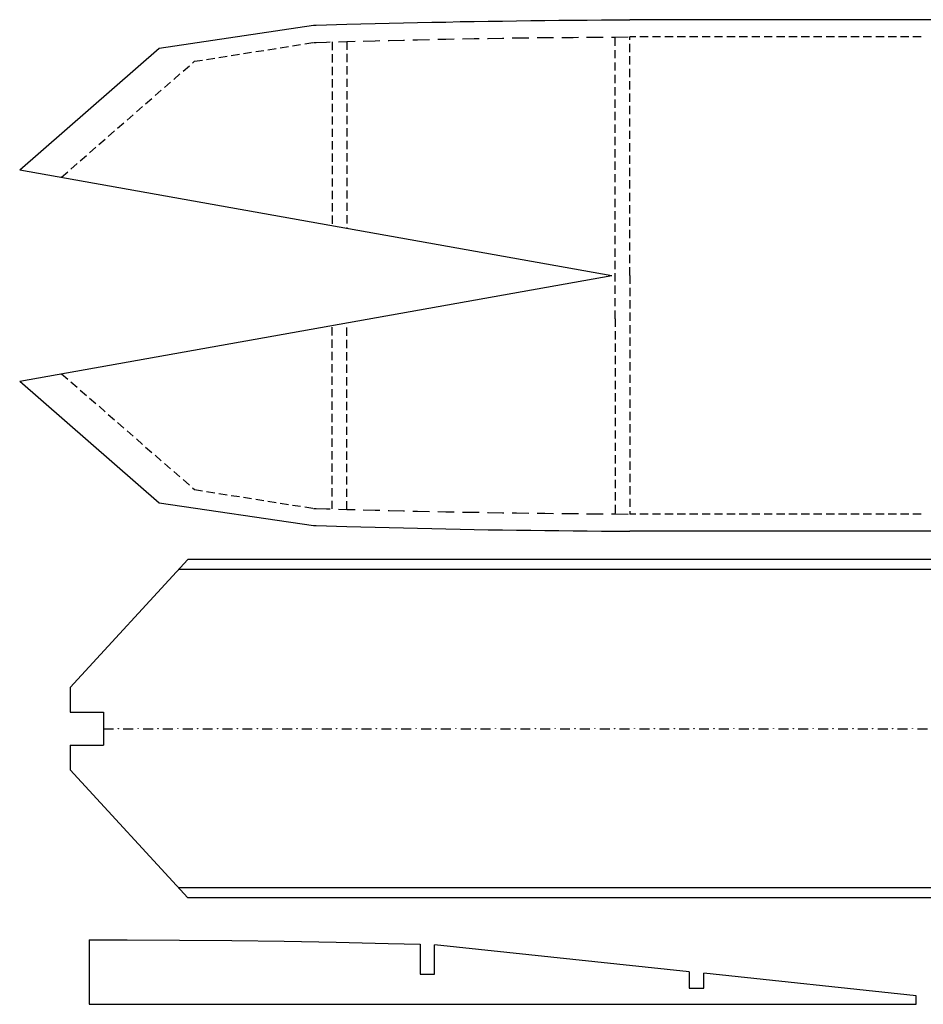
# Model space of a CAD drawing. Header units: feet. Extents: x 165 to 14477, y 395 to 10932.
# Tile 1 of 5: x 165 to 4717, y 471 to 5434. Entities that reach past the tile are written whole.
import ezdxf

# ---------------------------------------------------------------- set-up
doc = ezdxf.new("R2010")
doc.units = ezdxf.units.FT
doc.header["$MEASUREMENT"] = 0

msp = doc.modelspace()

# ---------------------------------------------------------------- linework, layer by layer
at = {"color": 7}
for p, q in [((1761.4, 5408.9), (1813.1, 5410.5)), ((1813.1, 5410.5), (1884.2, 5412.2)), ((1884.2, 5412.2), (1955.4, 5414.4)), ((1955.4, 5414.4), (2026.5, 5416.1)), ((2026.5, 5416.1), (2098.2, 5417.7)), ((2098.2, 5417.7), (2169.3, 5419.4)), ((2169.3, 5419.4), (2240.4, 5421.1)), ((2240.4, 5421.1), (2311.5, 5422.2)), ((2311.5, 5422.2), (2383.2, 5423.9)), ((2383.2, 5423.9), (2454.4, 5425)), ((2454.4, 5425), (2525.5, 5426.1)), ((2525.5, 5426.1), (2596.6, 5427.2)), ((2596.6, 5427.2), (2668.3, 5428.3)), ((2668.3, 5428.3), (2739.4, 5429.4)), ((2739.4, 5429.4), (2810.6, 5430)), ((2810.6, 5430), (2881.7, 5431.1)), ((2881.7, 5431.1), (2953.4, 5431.6)), ((2953.4, 5431.6), (3024.5, 5432.2)), ((3024.5, 5432.2), (3095.6, 5432.7)), ((3095.6, 5432.7), (3166.7, 5433.3)), ((3166.7, 5433.3), (3238.4, 5433.9)), ((5456.7, 5433.9), (3238.4, 5433.9)), ((867.3, 5290.5), (1645.8, 5405.5)), ((1645.8, 5405.5), (1659.2, 5406.1)), ((1659.2, 5406.1), (1710.3, 5407.7)), ((1710.3, 5407.7), (1761.4, 5408.9)), ((165, 4677.6), (867.3, 5290.5)), ((165, 4677.6), (3148.4, 4144.7)), ((165, 3611.8), (3148.4, 4144.7)), ((165, 3611.8), (867.3, 2998.9)), ((867.3, 2998.9), (1645.8, 2884.4)), ((1645.8, 2884.4), (1659.2, 2883.8)), ((1659.2, 2883.8), (1710.3, 2882.2)), ((1710.3, 2882.2), (1761.4, 2880.5)), ((1761.4, 2880.5), (1813.1, 2879.4)), ((1813.1, 2879.4), (1884.2, 2877.2)), ((1884.2, 2877.2), (1955.4, 2875.5)), ((1955.4, 2875.5), (2026.5, 2873.8)), ((2026.5, 2873.8), (2098.2, 2872.2)), ((2098.2, 2872.2), (2169.3, 2870.5)), ((2169.3, 2870.5), (2240.4, 2868.8)), ((2240.4, 2868.8), (2311.5, 2867.2)), ((2311.5, 2867.2), (2383.2, 2866.1)), ((2383.2, 2866.1), (2454.4, 2864.9)), ((2454.4, 2864.9), (2525.5, 2863.3)), ((2525.5, 2863.3), (2596.6, 2862.2)), ((2596.6, 2862.2), (2668.3, 2861.1)), ((2668.3, 2861.1), (2739.4, 2860.5)), ((2739.4, 2860.5), (2810.6, 2859.4)), ((2810.6, 2859.4), (2881.7, 2858.8)), ((2881.7, 2858.8), (2953.4, 2857.7)), ((2953.4, 2857.7), (3024.5, 2857.2)), ((3024.5, 2857.2), (3095.6, 2856.6)), ((3095.6, 2856.6), (3166.7, 2856)), ((3166.7, 2856), (3238.4, 2856)), ((5456.7, 2856), (3238.4, 2856)), ((420, 2067.5), (1011.3, 2712.7)), ((7591.6, 2712.7), (1011.3, 2712.7)), ((420, 2067.5), (420, 1943.6)), ((420, 1943.6), (586.7, 1943.6)), ((586.7, 1943.6), (586.7, 1776.9)), ((420, 1776.9), (420, 1653)), ((420, 1776.9), (586.7, 1776.9)), ((420, 1653), (1011.3, 1007.9)), ((7591.6, 1007.9), (1011.3, 1007.9)), ((515.6, 796.1), (515.6, 471.1)), ((515.6, 796.1), (706.7, 796.1)), ((706.7, 796.1), (970.7, 794.5)), ((970.7, 794.5), (1234.1, 792.3)), ((1234.1, 792.3), (1497.5, 788.9)), ((1497.5, 788.9), (1759.8, 783.9)), ((1759.8, 783.9), (2020.9, 777.8)), ((2020.9, 777.8), (2182.6, 773.4)), ((2182.6, 773.4), (2182.6, 623.3)), ((2255.4, 623.3), (2255.4, 771.1)), ((3537.4, 635.6), (2255.4, 771.1)), ((2182.6, 623.3), (2255.4, 623.3)), ((3537.4, 635.6), (3537.4, 552.2)), ((4681.5, 514.4), (3610.7, 627.8)), ((3610.7, 552.2), (3610.7, 627.8)), ((3537.4, 552.2), (3610.7, 552.2)), ((4681.5, 471.1), (4681.5, 514.4)), ((515.6, 471.1), (4681.5, 471.1))]:
    msp.add_line(p, q, dxfattribs=at)
at = {"color": 82}
for p, q in [((1600.8, 5311.6), (1642, 5318.3)), ((1645.8, 5318.8), (1659.2, 5319.4)), ((1659.2, 5319.4), (1710.3, 5321.1)), ((1710.3, 5321.1), (1729.2, 5321.6)), ((1770.9, 5322.7), (1813.1, 5323.8)), ((1813.1, 5323.8), (1854.2, 5324.9)), ((1895.9, 5326.1), (1955.4, 5327.7)), ((1955.4, 5327.7), (1979.3, 5328.3)), ((2020.9, 5329.4), (2026.5, 5329.4)), ((2026.5, 5329.4), (2098.2, 5331.1)), ((2098.2, 5331.1), (2104.3, 5331.1)), ((2146, 5332.2), (2169.3, 5332.7)), ((2169.3, 5332.7), (2229.3, 5333.8)), ((2271, 5334.9), (2311.5, 5335.5)), ((2311.5, 5335.5), (2354.3, 5336.6)), ((2396, 5337.2), (2454.4, 5338.3)), ((2454.4, 5338.3), (2479.4, 5338.8)), ((2521, 5339.4), (2525.5, 5339.4)), ((2525.5, 5339.4), (2596.6, 5340.5)), ((2596.6, 5340.5), (2604.4, 5340.5)), ((2646.1, 5341.6), (2668.3, 5341.6)), ((2668.3, 5341.6), (2729.4, 5342.7)), ((2771.1, 5343.3), (2810.6, 5343.3)), ((2810.6, 5343.3), (2854.5, 5343.8)), ((2896.1, 5344.4), (2953.4, 5344.9)), ((2953.4, 5344.9), (2979.5, 5345.5)), ((3021.2, 5345.5), (3024.5, 5345.5)), ((3024.5, 5345.5), (3095.6, 5346.1)), ((3095.6, 5346.1), (3104.5, 5346.6)), ((3146.2, 5346.6), (3166.7, 5346.6)), ((3166.7, 5346.6), (3229.5, 5347.2)), ((3269, 5347.2), (3238.4, 5347.2)), ((3331.2, 5347.2), (3289.5, 5347.2)), ((3394, 5347.2), (3352.3, 5347.2)), ((3456.3, 5347.2), (3414.6, 5347.2)), ((3519, 5347.2), (3477.4, 5347.2)), ((3581.3, 5347.2), (3539.6, 5347.2)), ((3644.1, 5347.2), (3602.4, 5347.2)), ((3706.3, 5347.2), (3664.6, 5347.2)), ((3769.1, 5347.2), (3727.4, 5347.2)), ((3831.3, 5347.2), (3789.7, 5347.2)), ((3894.1, 5347.2), (3852.5, 5347.2)), ((3956.4, 5347.2), (3914.7, 5347.2)), ((4019.2, 5347.2), (3977.5, 5347.2)), ((4081.4, 5347.2), (4039.7, 5347.2)), ((4144.2, 5347.2), (4102.5, 5347.2)), ((4206.4, 5347.2), (4164.7, 5347.2)), ((4269.2, 5347.2), (4227.5, 5347.2)), ((4331.5, 5347.2), (4289.8, 5347.2)), ((4394.2, 5347.2), (4352.6, 5347.2)), ((4456.5, 5347.2), (4414.8, 5347.2)), ((4519.3, 5347.2), (4477.6, 5347.2)), ((4581.5, 5347.2), (4539.8, 5347.2)), ((4644.3, 5347.2), (4602.6, 5347.2)), ((4706.5, 5347.2), (4664.9, 5347.2)), ((1292.4, 5263.3), (1333.5, 5269.4)), ((1354.1, 5272.7), (1395.2, 5279.4)), ((1415.8, 5282.7), (1456.9, 5288.8)), ((1477.5, 5292.2), (1518.6, 5298.8)), ((1539.2, 5302.2), (1580.3, 5308.3)), ((1035.1, 5215.5), (1045.2, 5224.4)), ((1045.2, 5224.4), (1086.3, 5230.5)), ((1106.8, 5233.8), (1148, 5240.5)), ((1168.5, 5243.8), (1210.2, 5249.9)), ((1230.7, 5253.3), (1271.9, 5259.9)), ((987.9, 5174.4), (1019.6, 5201.6)), ((894, 5092.1), (925.1, 5119.3)), ((941.2, 5133.2), (972.4, 5160.5)), ((846.8, 5051), (878.4, 5078.2)), ((799.5, 5009.9), (831.2, 5037.1)), ((752.9, 4968.8), (784, 4996)), ((658.4, 4886.5), (690.1, 4914.3)), ((705.6, 4927.6), (736.8, 4954.9)), ((611.2, 4845.4), (642.8, 4873.2)), ((563.9, 4804.3), (595.6, 4832.1)), ((517.3, 4763.1), (548.4, 4790.9)), ((470, 4722), (501.1, 4749.8)), ((375.6, 4639.8), (407.2, 4667.6)), ((422.8, 4680.9), (454.5, 4708.7)), ((375.6, 3649.6), (407.2, 3622.3)), ((422.8, 3608.4), (454.5, 3581.2)), ((470, 3567.3), (501.1, 3540.1)), ((517.3, 3526.2), (548.4, 3499)), ((564.5, 3485.1), (595.6, 3457.9)), ((611.2, 3444), (642.8, 3416.7)), ((658.4, 3402.8), (690.1, 3375.6)), ((705.6, 3361.7), (736.8, 3334.5)), ((752.9, 3320.6), (784, 3293.4)), ((799.5, 3279.5), (831.2, 3252.3)), ((846.8, 3238.4), (878.4, 3211.1)), ((894, 3197.2), (925.1, 3170)), ((941.2, 3156.1), (972.4, 3128.9)), ((987.9, 3115.6), (1019.6, 3087.8)), ((1035.1, 3074.4), (1045.2, 3065.5)), ((1045.2, 3065.5), (1086.3, 3058.9)), ((1106.8, 3055.5), (1148, 3049.4)), ((1168.5, 3046.1), (1210.2, 3039.4)), ((1230.7, 3036.1), (1271.9, 3030)), ((1292.4, 3026.6), (1333.5, 3020)), ((1354.1, 3016.6), (1395.2, 3010.5)), ((1415.8, 3007.2), (1456.9, 3000.5)), ((1477.5, 2997.2), (1518.6, 2991.1)), ((1539.2, 2987.7), (1580.3, 2981.1)), ((1600.8, 2977.7), (1642, 2971.1)), ((1645.8, 2970.5), (1659.2, 2970.5)), ((1659.2, 2970.5), (1710.3, 2968.9)), ((1710.3, 2968.9), (1729.2, 2968.3)), ((1770.9, 2966.6), (1813.1, 2965.5)), ((1813.1, 2965.5), (1854.2, 2964.4)), ((1895.9, 2963.3), (1955.4, 2962.2)), ((1955.4, 2962.2), (1979.3, 2961.6)), ((2020.9, 2960.5), (2026.5, 2960)), ((2026.5, 2960), (2098.2, 2958.3)), ((2098.2, 2958.3), (2104.3, 2958.3)), ((2146, 2957.2), (2169.3, 2956.6)), ((2169.3, 2956.6), (2229.3, 2955.5)), ((2271, 2955), (2311.5, 2953.8)), ((2311.5, 2953.8), (2354.3, 2953.3)), ((2396, 2952.2), (2454.4, 2951.1)), ((2454.4, 2951.1), (2479.4, 2951.1)), ((2521, 2950), (2525.5, 2950)), ((2525.5, 2950), (2596.6, 2948.8)), ((2596.6, 2948.8), (2604.4, 2948.8)), ((2646.1, 2948.3), (2668.3, 2947.7)), ((2668.3, 2947.7), (2729.4, 2947.2)), ((2771.1, 2946.6), (2810.6, 2946.1)), ((2810.6, 2946.1), (2854.5, 2945.5)), ((2896.1, 2945), (2953.4, 2944.4)), ((2953.4, 2944.4), (2979.5, 2944.4)), ((3021.2, 2943.8), (3024.5, 2943.8)), ((3024.5, 2943.8), (3095.6, 2943.3)), ((3095.6, 2943.3), (3104.5, 2943.3)), ((3146.2, 2942.7), (3166.7, 2942.7)), ((3166.7, 2942.7), (3229.5, 2942.2)), ((3269, 2942.2), (3238.4, 2942.2)), ((3331.2, 2942.2), (3289.5, 2942.2)), ((3394, 2942.2), (3352.3, 2942.2)), ((3456.3, 2942.2), (3414.6, 2942.2)), ((3519, 2942.2), (3477.4, 2942.2)), ((3581.3, 2942.2), (3539.6, 2942.2)), ((3644.1, 2942.2), (3602.4, 2942.2)), ((3706.3, 2942.2), (3664.6, 2942.2)), ((3769.1, 2942.2), (3727.4, 2942.2)), ((3831.3, 2942.2), (3789.7, 2942.2)), ((3894.1, 2942.2), (3852.5, 2942.2)), ((3956.4, 2942.2), (3914.7, 2942.2)), ((4019.2, 2942.2), (3977.5, 2942.2)), ((4081.4, 2942.2), (4039.7, 2942.2)), ((4144.2, 2942.2), (4102.5, 2942.2)), ((4206.4, 2942.2), (4164.7, 2942.2)), ((4269.2, 2942.2), (4227.5, 2942.2)), ((4331.5, 2942.2), (4289.8, 2942.2)), ((4394.2, 2942.2), (4352.6, 2942.2)), ((4456.5, 2942.2), (4414.8, 2942.2)), ((4519.3, 2942.2), (4477.6, 2942.2)), ((4581.5, 2942.2), (4539.8, 2942.2)), ((4644.3, 2942.2), (4602.6, 2942.2)), ((4706.5, 2942.2), (4664.9, 2942.2)), ((7591.6, 2662.7), (965.7, 2662.7)), ((7591.6, 1057.9), (965.7, 1057.9))]:
    msp.add_line(p, q, dxfattribs=at)
at = {"color": 1}
for p, q in [((1739.2, 5321.6), (1739.2, 5279.9)), ((1813.1, 5323.8), (1813.1, 5282.2)), ((3164.5, 5302.2), (3164.5, 5343.8)), ((3238.4, 5332.7), (3238.4, 5347.2)), ((3238.4, 5269.9), (3238.4, 5311.6)), ((1813.1, 5261.6), (1813.1, 5219.9)), ((3164.5, 5239.4), (3164.5, 5281)), ((1739.2, 5259.4), (1739.2, 5217.7)), ((3164.5, 5177.1), (3164.5, 5218.8)), ((3238.4, 5207.7), (3238.4, 5249.4)), ((1739.2, 5196.6), (1739.2, 5154.9)), ((1813.1, 5198.8), (1813.1, 5157.1)), ((3238.4, 5144.9), (3238.4, 5186.6)), ((1739.2, 5134.3), (1739.2, 5092.7)), ((1813.1, 5136.6), (1813.1, 5094.9)), ((3164.5, 5114.3), (3164.5, 5156)), ((3238.4, 5082.7), (3238.4, 5124.3)), ((1739.2, 5071.6), (1739.2, 5029.9)), ((1813.1, 5073.8), (1813.1, 5032.1)), ((3164.5, 5052.1), (3164.5, 5093.8)), ((3164.5, 4989.3), (3164.5, 5031)), ((3238.4, 5019.9), (3238.4, 5061.6)), ((1739.2, 5009.3), (1739.2, 4967.6)), ((1813.1, 5011.5), (1813.1, 4969.9)), ((3164.5, 4927.1), (3164.5, 4968.8)), ((3238.4, 4957.6), (3238.4, 4999.3)), ((1739.2, 4946.5), (1739.2, 4904.8)), ((1813.1, 4948.7), (1813.1, 4907.1)), ((3238.4, 4894.8), (3238.4, 4936.5)), ((1739.2, 4884.3), (1739.2, 4842.6)), ((1813.1, 4886.5), (1813.1, 4844.8)), ((3164.5, 4864.3), (3164.5, 4906)), ((3238.4, 4832.6), (3238.4, 4874.3)), ((1739.2, 4821.5), (1739.2, 4779.8)), ((1813.1, 4823.7), (1813.1, 4782)), ((3164.5, 4802), (3164.5, 4843.7)), ((3164.5, 4739.3), (3164.5, 4780.9)), ((3238.4, 4769.8), (3238.4, 4811.5)), ((1739.2, 4759.3), (1739.2, 4717.6)), ((1813.1, 4761.5), (1813.1, 4719.8)), ((3164.5, 4677), (3164.5, 4718.7)), ((3238.4, 4707.6), (3238.4, 4749.3)), ((1739.2, 4696.5), (1739.2, 4654.8)), ((1813.1, 4698.7), (1813.1, 4657)), ((3238.4, 4644.8), (3238.4, 4686.5)), ((1739.2, 4634.2), (1739.2, 4592.6)), ((1813.1, 4636.5), (1813.1, 4594.8)), ((3164.5, 4614.2), (3164.5, 4655.9)), ((3238.4, 4582.6), (3238.4, 4624.2)), ((1739.2, 4571.4), (1739.2, 4529.8)), ((1813.1, 4573.7), (1813.1, 4532)), ((3164.5, 4552), (3164.5, 4593.7)), ((3164.5, 4489.2), (3164.5, 4530.9)), ((3238.4, 4519.8), (3238.4, 4561.4)), ((1739.2, 4509.2), (1739.2, 4467.5)), ((1813.1, 4511.4), (1813.1, 4469.7)), ((3164.5, 4427), (3164.5, 4468.6)), ((3238.4, 4457.5), (3238.4, 4499.2)), ((1739.2, 4446.4), (1739.2, 4404.7)), ((1813.1, 4448.6), (1813.1, 4407)), ((3238.4, 4394.7), (3238.4, 4436.4)), ((1813.1, 4386.4), (1813.1, 4383.6)), ((3164.5, 4364.2), (3164.5, 4405.8)), ((3238.4, 4332.5), (3238.4, 4374.2)), ((3164.5, 4301.9), (3164.5, 4343.6)), ((3164.5, 4239.1), (3164.5, 4280.8)), ((3238.4, 4269.7), (3238.4, 4311.4)), ((3164.5, 4176.9), (3164.5, 4218.6)), ((3238.4, 4207.5), (3238.4, 4249.1)), ((3238.4, 4144.7), (3238.4, 4186.4)), ((3164.5, 4114.1), (3164.5, 4155.8)), ((3238.4, 4144.7), (3238.4, 4103)), ((3164.5, 4051.9), (3164.5, 4093.6)), ((3238.4, 4082.4), (3238.4, 4040.8)), ((3164.5, 3989.1), (3164.5, 4030.8)), ((3238.4, 4019.6), (3238.4, 3978)), ((3164.5, 3926.8), (3164.5, 3968.5)), ((3164.5, 3926.8), (3164.5, 3885.2)), ((3238.4, 3957.4), (3238.4, 3915.7)), ((1739.2, 3842.9), (1739.2, 3884.6)), ((1813.1, 3903.5), (1813.1, 3906.3)), ((1813.1, 3840.7), (1813.1, 3882.4)), ((3238.4, 3894.6), (3238.4, 3852.9)), ((1739.2, 3780.7), (1739.2, 3822.4)), ((3164.5, 3864.1), (3164.5, 3822.4)), ((3238.4, 3832.4), (3238.4, 3790.7)), ((1813.1, 3778.5), (1813.1, 3820.2)), ((3164.5, 3801.8), (3164.5, 3760.1)), ((1739.2, 3717.9), (1739.2, 3759.6)), ((1813.1, 3715.7), (1813.1, 3757.4)), ((3164.5, 3739), (3164.5, 3697.4)), ((3238.4, 3769.6), (3238.4, 3727.9)), ((1739.2, 3655.7), (1739.2, 3697.4)), ((1813.1, 3653.5), (1813.1, 3695.1)), ((3164.5, 3676.8), (3164.5, 3635.1)), ((3238.4, 3707.4), (3238.4, 3665.7)), ((1739.2, 3592.9), (1739.2, 3634.6)), ((1813.1, 3590.7), (1813.1, 3632.3)), ((3238.4, 3644.6), (3238.4, 3602.9)), ((3164.5, 3614), (3164.5, 3572.3)), ((3238.4, 3582.3), (3238.4, 3540.6)), ((1739.2, 3530.6), (1739.2, 3572.3)), ((1813.1, 3528.4), (1813.1, 3570.1)), ((3164.5, 3551.8), (3164.5, 3510.1)), ((1739.2, 3467.9), (1739.2, 3509.5)), ((1813.1, 3465.6), (1813.1, 3507.3)), ((3164.5, 3489), (3164.5, 3447.3)), ((3238.4, 3519.5), (3238.4, 3477.9)), ((1739.2, 3405.6), (1739.2, 3447.3)), ((1813.1, 3403.4), (1813.1, 3445.1)), ((3164.5, 3426.7), (3164.5, 3385.1)), ((3238.4, 3457.3), (3238.4, 3415.6)), ((1739.2, 3342.8), (1739.2, 3384.5)), ((1813.1, 3340.6), (1813.1, 3382.3)), ((3238.4, 3394.5), (3238.4, 3352.8)), ((3164.5, 3363.9), (3164.5, 3322.3)), ((3238.4, 3332.3), (3238.4, 3290.6)), ((1739.2, 3280.6), (1739.2, 3322.3)), ((1813.1, 3278.4), (1813.1, 3320)), ((3164.5, 3301.7), (3164.5, 3260)), ((1739.2, 3217.8), (1739.2, 3259.5)), ((1813.1, 3215.6), (1813.1, 3257.3)), ((3164.5, 3238.9), (3164.5, 3197.2)), ((3238.4, 3269.5), (3238.4, 3227.8)), ((1739.2, 3155.6), (1739.2, 3197.2)), ((1813.1, 3153.3), (1813.1, 3195)), ((3164.5, 3176.7), (3164.5, 3135)), ((3238.4, 3207.2), (3238.4, 3165.6)), ((1739.2, 3092.8), (1739.2, 3134.4)), ((1813.1, 3090.5), (1813.1, 3132.2)), ((3238.4, 3144.4), (3238.4, 3102.8)), ((3164.5, 3113.9), (3164.5, 3072.2)), ((3238.4, 3082.2), (3238.4, 3040.5)), ((1739.2, 3030.5), (1739.2, 3072.2)), ((1813.1, 3028.3), (1813.1, 3070)), ((3164.5, 3051.6), (3164.5, 3010)), ((1739.2, 2967.7), (1739.2, 3009.4)), ((1813.1, 2965.5), (1813.1, 3007.2)), ((3164.5, 2988.9), (3164.5, 2947.2)), ((3238.4, 3019.4), (3238.4, 2977.7)), ((3238.4, 2957.2), (3238.4, 2942.2))]:
    msp.add_line(p, q, dxfattribs=at)
at = {"color": 5}
for p, q in [((586.7, 1860.3), (636.7, 1860.3)), ((661.2, 1860.8), (662.3, 1860.8)), ((661.2, 1859.7), (661.2, 1860.8)), ((662.3, 1859.7), (661.2, 1859.7)), ((662.3, 1860.8), (662.3, 1859.7)), ((686.7, 1860.3), (736.8, 1860.3)), ((761.2, 1860.8), (762.3, 1860.8)), ((761.2, 1859.7), (761.2, 1860.8)), ((762.3, 1859.7), (761.2, 1859.7)), ((762.3, 1860.8), (762.3, 1859.7)), ((786.8, 1860.3), (836.8, 1860.3)), ((861.2, 1860.8), (862.3, 1860.8)), ((861.2, 1859.7), (861.2, 1860.8)), ((862.3, 1859.7), (861.2, 1859.7)), ((862.3, 1860.8), (862.3, 1859.7)), ((886.8, 1860.3), (936.8, 1860.3)), ((961.2, 1860.8), (962.4, 1860.8)), ((961.2, 1859.7), (961.2, 1860.8)), ((962.4, 1859.7), (961.2, 1859.7)), ((962.4, 1860.8), (962.4, 1859.7)), ((986.8, 1860.3), (1036.8, 1860.3)), ((1061.3, 1860.8), (1062.4, 1860.8)), ((1061.3, 1859.7), (1061.3, 1860.8)), ((1062.4, 1859.7), (1061.3, 1859.7)), ((1062.4, 1860.8), (1062.4, 1859.7)), ((1086.8, 1860.3), (1136.8, 1860.3)), ((1161.3, 1860.8), (1162.4, 1860.8)), ((1161.3, 1859.7), (1161.3, 1860.8)), ((1162.4, 1859.7), (1161.3, 1859.7)), ((1162.4, 1860.8), (1162.4, 1859.7)), ((1186.8, 1860.3), (1236.9, 1860.3)), ((1261.3, 1860.8), (1262.4, 1860.8)), ((1261.3, 1859.7), (1261.3, 1860.8)), ((1262.4, 1859.7), (1261.3, 1859.7)), ((1262.4, 1860.8), (1262.4, 1859.7)), ((1286.9, 1860.3), (1336.9, 1860.3)), ((1361.3, 1860.8), (1362.4, 1860.8)), ((1361.3, 1859.7), (1361.3, 1860.8)), ((1362.4, 1859.7), (1361.3, 1859.7)), ((1362.4, 1860.8), (1362.4, 1859.7)), ((1386.9, 1860.3), (1436.9, 1860.3)), ((1461.4, 1860.8), (1462.5, 1860.8)), ((1461.4, 1859.7), (1461.4, 1860.8)), ((1462.5, 1859.7), (1461.4, 1859.7)), ((1462.5, 1860.8), (1462.5, 1859.7)), ((1486.9, 1860.3), (1536.9, 1860.3)), ((1561.4, 1860.8), (1562.5, 1860.8)), ((1561.4, 1859.7), (1561.4, 1860.8)), ((1562.5, 1859.7), (1561.4, 1859.7)), ((1562.5, 1860.8), (1562.5, 1859.7)), ((1586.9, 1860.3), (1637, 1860.3)), ((1661.4, 1860.8), (1662.5, 1860.8)), ((1661.4, 1859.7), (1661.4, 1860.8)), ((1662.5, 1859.7), (1661.4, 1859.7)), ((1662.5, 1860.8), (1662.5, 1859.7)), ((1687, 1860.3), (1737, 1860.3)), ((1761.4, 1860.8), (1762.5, 1860.8)), ((1761.4, 1859.7), (1761.4, 1860.8)), ((1762.5, 1859.7), (1761.4, 1859.7)), ((1762.5, 1860.8), (1762.5, 1859.7)), ((1787, 1860.3), (1837, 1860.3)), ((1861.4, 1860.8), (1862.6, 1860.8)), ((1861.4, 1859.7), (1861.4, 1860.8)), ((1862.6, 1859.7), (1861.4, 1859.7)), ((1862.6, 1860.8), (1862.6, 1859.7)), ((1887, 1860.3), (1937, 1860.3)), ((1961.5, 1860.8), (1962.6, 1860.8)), ((1961.5, 1859.7), (1961.5, 1860.8)), ((1962.6, 1859.7), (1961.5, 1859.7)), ((1962.6, 1860.8), (1962.6, 1859.7)), ((1987, 1860.3), (2037, 1860.3)), ((2061.5, 1860.8), (2062.6, 1860.8)), ((2061.5, 1859.7), (2061.5, 1860.8)), ((2062.6, 1859.7), (2061.5, 1859.7)), ((2062.6, 1860.8), (2062.6, 1859.7)), ((2087.1, 1860.3), (2137.1, 1860.3)), ((2161.5, 1860.8), (2162.6, 1860.8)), ((2161.5, 1859.7), (2161.5, 1860.8)), ((2162.6, 1859.7), (2161.5, 1859.7)), ((2162.6, 1860.8), (2162.6, 1859.7)), ((2187.1, 1860.3), (2237.1, 1860.3)), ((2261.5, 1860.8), (2262.6, 1860.8)), ((2261.5, 1859.7), (2261.5, 1860.8)), ((2262.6, 1859.7), (2261.5, 1859.7)), ((2262.6, 1860.8), (2262.6, 1859.7)), ((2287.1, 1860.3), (2337.1, 1860.3)), ((2361.6, 1860.8), (2362.7, 1860.8)), ((2361.6, 1859.7), (2361.6, 1860.8)), ((2362.7, 1859.7), (2361.6, 1859.7)), ((2362.7, 1860.8), (2362.7, 1859.7)), ((2387.1, 1860.3), (2437.1, 1860.3)), ((2461.6, 1860.8), (2462.7, 1860.8)), ((2461.6, 1859.7), (2461.6, 1860.8)), ((2462.7, 1859.7), (2461.6, 1859.7)), ((2462.7, 1860.8), (2462.7, 1859.7)), ((2487.1, 1860.3), (2537.2, 1860.3)), ((2561.6, 1860.8), (2562.7, 1860.8)), ((2561.6, 1859.7), (2561.6, 1860.8)), ((2562.7, 1859.7), (2561.6, 1859.7)), ((2562.7, 1860.8), (2562.7, 1859.7)), ((2587.2, 1860.3), (2637.2, 1860.3)), ((2661.6, 1860.8), (2662.7, 1860.8)), ((2661.6, 1859.7), (2661.6, 1860.8)), ((2662.7, 1859.7), (2661.6, 1859.7)), ((2662.7, 1860.8), (2662.7, 1859.7)), ((2687.2, 1860.3), (2737.2, 1860.3)), ((2761.7, 1860.8), (2762.8, 1860.8)), ((2761.7, 1859.7), (2761.7, 1860.8)), ((2762.8, 1859.7), (2761.7, 1859.7)), ((2762.8, 1860.8), (2762.8, 1859.7)), ((2787.2, 1860.3), (2837.2, 1860.3)), ((2861.7, 1860.8), (2862.8, 1860.8)), ((2861.7, 1859.7), (2861.7, 1860.8)), ((2862.8, 1859.7), (2861.7, 1859.7)), ((2862.8, 1860.8), (2862.8, 1859.7)), ((2887.2, 1860.3), (2937.2, 1860.3)), ((2961.7, 1860.8), (2962.8, 1860.8)), ((2961.7, 1859.7), (2961.7, 1860.8)), ((2962.8, 1859.7), (2961.7, 1859.7)), ((2962.8, 1860.8), (2962.8, 1859.7)), ((2987.3, 1860.3), (3037.3, 1860.3)), ((3061.7, 1860.8), (3062.8, 1860.8)), ((3061.7, 1859.7), (3061.7, 1860.8)), ((3062.8, 1859.7), (3061.7, 1859.7)), ((3062.8, 1860.8), (3062.8, 1859.7)), ((3087.3, 1860.3), (3137.3, 1860.3)), ((3161.7, 1860.8), (3162.9, 1860.8)), ((3161.7, 1859.7), (3161.7, 1860.8)), ((3162.9, 1859.7), (3161.7, 1859.7)), ((3162.9, 1860.8), (3162.9, 1859.7)), ((3187.3, 1860.3), (3237.3, 1860.3)), ((3261.8, 1860.8), (3262.9, 1860.8)), ((3261.8, 1859.7), (3261.8, 1860.8)), ((3262.9, 1859.7), (3261.8, 1859.7)), ((3262.9, 1860.8), (3262.9, 1859.7)), ((3287.3, 1860.3), (3337.3, 1860.3)), ((3361.8, 1860.8), (3362.9, 1860.8)), ((3361.8, 1859.7), (3361.8, 1860.8)), ((3362.9, 1859.7), (3361.8, 1859.7)), ((3362.9, 1860.8), (3362.9, 1859.7)), ((3387.3, 1860.3), (3437.4, 1860.3)), ((3461.8, 1860.8), (3462.9, 1860.8)), ((3461.8, 1859.7), (3461.8, 1860.8)), ((3462.9, 1859.7), (3461.8, 1859.7)), ((3462.9, 1860.8), (3462.9, 1859.7)), ((3487.4, 1860.3), (3537.4, 1860.3)), ((3561.8, 1860.8), (3562.9, 1860.8)), ((3561.8, 1859.7), (3561.8, 1860.8)), ((3562.9, 1859.7), (3561.8, 1859.7)), ((3562.9, 1860.8), (3562.9, 1859.7)), ((3587.4, 1860.3), (3637.4, 1860.3)), ((3661.9, 1860.8), (3663, 1860.8)), ((3661.9, 1859.7), (3661.9, 1860.8)), ((3663, 1859.7), (3661.9, 1859.7)), ((3663, 1860.8), (3663, 1859.7)), ((3687.4, 1860.3), (3737.4, 1860.3)), ((3761.9, 1860.8), (3763, 1860.8)), ((3761.9, 1859.7), (3761.9, 1860.8)), ((3763, 1859.7), (3761.9, 1859.7)), ((3763, 1860.8), (3763, 1859.7)), ((3787.4, 1860.3), (3837.5, 1860.3)), ((3861.9, 1860.8), (3863, 1860.8)), ((3861.9, 1859.7), (3861.9, 1860.8)), ((3863, 1859.7), (3861.9, 1859.7)), ((3863, 1860.8), (3863, 1859.7)), ((3887.5, 1860.3), (3937.5, 1860.3)), ((3961.9, 1860.8), (3963, 1860.8)), ((3961.9, 1859.7), (3961.9, 1860.8)), ((3963, 1859.7), (3961.9, 1859.7)), ((3963, 1860.8), (3963, 1859.7)), ((3987.5, 1860.3), (4037.5, 1860.3)), ((4061.9, 1860.8), (4063.1, 1860.8)), ((4061.9, 1859.7), (4061.9, 1860.8)), ((4063.1, 1859.7), (4061.9, 1859.7)), ((4063.1, 1860.8), (4063.1, 1859.7)), ((4087.5, 1860.3), (4137.5, 1860.3)), ((4162, 1860.8), (4163.1, 1860.8)), ((4162, 1859.7), (4162, 1860.8)), ((4163.1, 1859.7), (4162, 1859.7)), ((4163.1, 1860.8), (4163.1, 1859.7)), ((4187.5, 1860.3), (4237.5, 1860.3)), ((4262, 1860.8), (4263.1, 1860.8)), ((4262, 1859.7), (4262, 1860.8)), ((4263.1, 1859.7), (4262, 1859.7)), ((4263.1, 1860.8), (4263.1, 1859.7)), ((4287.6, 1860.3), (4337.6, 1860.3)), ((4362, 1860.8), (4363.1, 1860.8)), ((4362, 1859.7), (4362, 1860.8)), ((4363.1, 1859.7), (4362, 1859.7)), ((4363.1, 1860.8), (4363.1, 1859.7)), ((4387.6, 1860.3), (4437.6, 1860.3)), ((4462, 1860.8), (4463.1, 1860.8)), ((4462, 1859.7), (4462, 1860.8)), ((4463.1, 1859.7), (4462, 1859.7)), ((4463.1, 1860.8), (4463.1, 1859.7)), ((4487.6, 1860.3), (4537.6, 1860.3)), ((4562.1, 1860.8), (4563.2, 1860.8)), ((4562.1, 1859.7), (4562.1, 1860.8)), ((4563.2, 1859.7), (4562.1, 1859.7)), ((4563.2, 1860.8), (4563.2, 1859.7)), ((4587.6, 1860.3), (4637.6, 1860.3)), ((4662.1, 1860.8), (4663.2, 1860.8)), ((4662.1, 1859.7), (4662.1, 1860.8)), ((4663.2, 1859.7), (4662.1, 1859.7)), ((4663.2, 1860.8), (4663.2, 1859.7)), ((4687.6, 1860.3), (4737.7, 1860.3))]:
    msp.add_line(p, q, dxfattribs=at)

doc.saveas('drawing.dxf')
